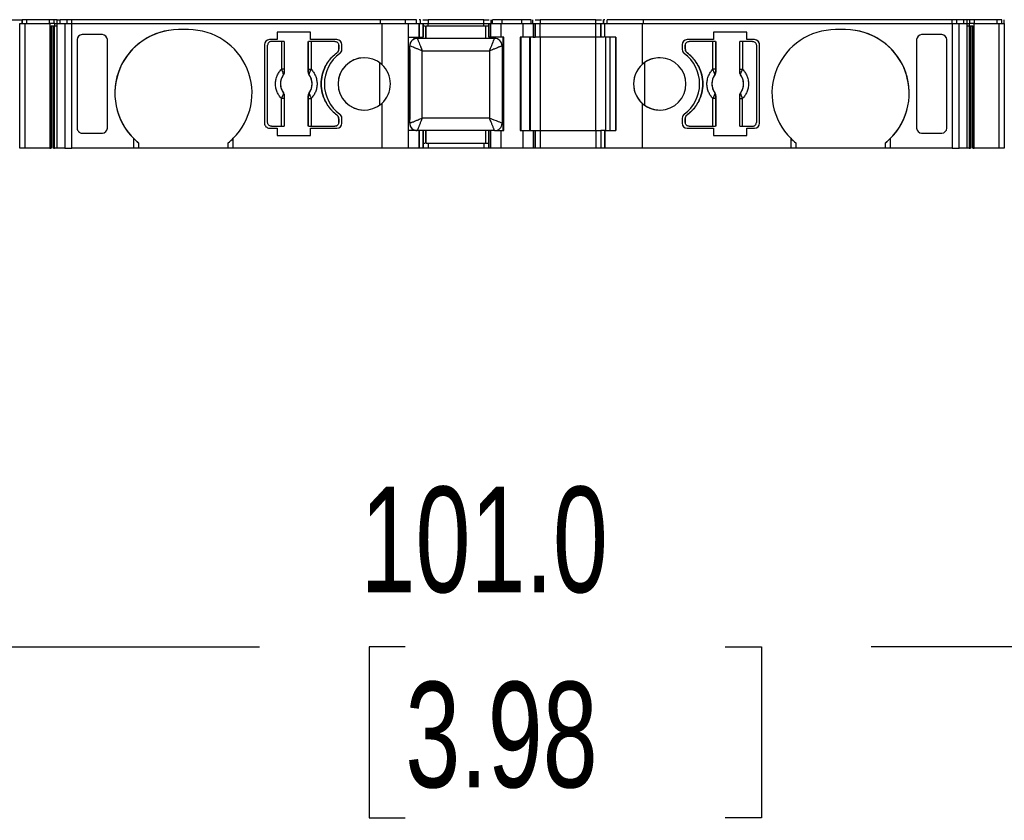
# Model space of a CAD drawing. Header units: millimetres. Extents: x 13 to 546, y 13 to 419.
# Tile 4 of 11: x 158 to 198, y 314 to 346. Entities that reach past the tile are written whole.
import ezdxf

# ---------------------------------------------------------------- set-up
doc = ezdxf.new("R2010")
doc.units = ezdxf.units.MM
doc.header["$LTSCALE"] = 2
doc.linetypes.add('SLD-Solid', pattern=[0])
doc.layers.add('DIMENSIONS', color=140, linetype='SLD-Solid', lineweight=25)
doc.styles.add('SLDTEXTSTYLE0', font='TXT', dxfattribs={"width": 0.7})
doc.dimstyles.new('SLDDIMSTYLE2', dxfattribs={"dimtxt": 4.316016, "dimasz": 6.604, "dimexe": 0, "dimexo": 0.0625, "dimgap": 1.079004, "dimtad": 0, "dimtih": 1, "dimtoh": 1, "dimrnd": 1e-09, "dimzin": 4, "dimdsep": 46, "dimtxsty": 'SLDTEXTSTYLE0', "dimsah": 1, "dimcen": 0.09, "dimadec": 0, "dimazin": 1, "dimtfac": 1, "dimtofl": 0, "dimtmove": 0, "dimatfit": 3, "dimfxl": 0, "dimfrac": 2, "dimtolj": 1, "dimtzin": 12, "dimarcsym": 0})

# ---------------------------------------------------------------- blocks, each defined once
blk = doc.blocks.new('_D_4')
at = {"layer": 'DIMENSIONS'}
for p, q in [((131.282, 338.249), (131.282, 314.435)), ((232.308, 338.249), (232.308, 314.435)), ((131.282, 320.785), (167.781, 320.785)), ((173.629, 320.785), (172.18, 320.785)), ((172.18, 320.785), (172.18, 313.926)), ((186.455, 320.785), (187.904, 320.785)), ((187.904, 320.785), (187.904, 313.926)), ((232.308, 320.785), (192.302, 320.785)), ((172.18, 313.926), (173.629, 313.926)), ((187.904, 313.926), (186.455, 313.926))]:
    blk.add_line(p, q, dxfattribs=at)
for points in [[(131.282, 320.785), (137.887, 319.769), (137.887, 321.801)], [(232.308, 320.785), (225.704, 321.801), (225.704, 319.769)]]:
    blk.add_solid(points, dxfattribs=at)
at = {"layer": 'DIMENSIONS', "char_height": 4.2333, "attachment_point": 1, "style": 'SLDTEXTSTYLE0'}
for s, insert in [('101.0', (171.834, 327.209)), ('3.98', (173.629, 319.383))]:
    blk.add_mtext(s, dxfattribs=dict(at, insert=insert))

msp = doc.modelspace()

# ---------------------------------------------------------------- linework, layer by layer
for p, q in [((157.818, 345.939), (158.263, 345.939)), ((158.263, 345.789), (158.263, 345.939)), ((158.27, 345.939), (158.263, 345.939)), ((158.263, 345.939), (158.263, 345.789)), ((158.27, 345.789), (158.27, 345.939)), ((158.458, 345.939), (158.27, 345.939)), ((158.458, 345.789), (158.458, 345.939)), ((159.366, 345.939), (158.458, 345.939)), ((159.366, 345.789), (159.366, 345.939)), ((159.553, 345.939), (159.366, 345.939)), ((159.553, 345.789), (159.553, 345.939)), ((159.668, 345.939), (159.553, 345.939)), ((159.668, 345.789), (159.668, 345.939)), ((159.668, 345.939), (159.788, 345.939)), ((159.788, 345.789), (159.788, 345.939)), ((160.071, 345.939), (159.788, 345.939)), ((160.071, 345.789), (160.071, 345.939)), ((160.264, 345.939), (160.071, 345.939)), ((160.264, 345.789), (160.264, 345.939)), ((172.638, 345.939), (160.264, 345.939)), ((172.638, 345.789), (172.638, 345.939)), ((173.64, 345.939), (172.638, 345.939)), ((173.64, 345.789), (173.64, 345.939)), ((174.084, 345.939), (173.64, 345.939)), ((174.084, 345.789), (174.084, 345.939)), ((174.084, 345.789), (174.084, 345.939)), ((174.24, 345.789), (174.24, 345.939)), ((174.24, 345.789), (174.24, 345.939)), ((174.54, 345.939), (174.54, 345.789)), ((176.773, 345.939), (174.54, 345.939)), ((176.773, 345.789), (176.773, 345.939)), ((177.073, 345.789), (177.073, 345.939)), ((177.073, 345.789), (177.073, 345.939)), ((177.131, 345.789), (177.131, 345.939)), ((177.514, 345.939), (177.131, 345.939)), ((177.514, 345.789), (177.514, 345.939)), ((178.298, 345.939), (177.514, 345.939)), ((178.298, 345.789), (178.298, 345.939)), ((178.681, 345.939), (178.298, 345.939)), ((178.681, 345.789), (178.681, 345.939)), ((178.74, 345.789), (178.74, 345.939)), ((178.74, 345.789), (178.74, 345.939)), ((179.04, 345.939), (179.04, 345.789)), ((181.273, 345.939), (179.04, 345.939)), ((181.273, 345.789), (181.273, 345.939)), ((181.573, 345.789), (181.573, 345.939)), ((181.573, 345.939), (181.573, 345.789)), ((181.728, 345.789), (181.728, 345.939)), ((183.174, 345.939), (181.728, 345.939)), ((181.728, 345.789), (181.728, 345.939)), ((183.174, 345.789), (183.174, 345.939)), ((195.549, 345.939), (183.174, 345.939)), ((195.549, 345.789), (195.549, 345.939)), ((195.742, 345.789), (195.742, 345.939)), ((196.025, 345.939), (195.742, 345.939)), ((196.025, 345.789), (196.025, 345.939)), ((196.144, 345.939), (196.144, 345.789)), ((196.259, 345.789), (196.259, 345.939)), ((196.404, 345.939), (196.259, 345.939)), ((196.446, 345.939), (196.404, 345.939)), ((196.446, 345.789), (196.446, 345.939)), ((197.354, 345.939), (196.446, 345.939)), ((197.354, 345.789), (197.354, 345.939)), ((197.543, 345.939), (197.354, 345.939)), ((197.543, 345.789), (197.543, 345.939)), ((197.55, 345.789), (197.55, 345.939)), ((197.55, 345.789), (197.55, 345.939)), ((197.631, 345.939), (197.631, 345.789)), ((158.173, 340.789), (158.173, 345.789)), ((158.173, 345.789), (158.38, 345.789)), ((158.38, 345.789), (158.38, 340.789)), ((158.38, 345.789), (159.376, 345.789)), ((159.376, 345.789), (159.376, 340.789)), ((159.434, 345.789), (159.376, 345.789)), ((159.579, 345.789), (159.434, 345.789)), ((159.434, 345.689), (159.579, 345.689)), ((159.434, 340.789), (159.434, 345.689)), ((159.456, 345.689), (159.456, 340.789)), ((159.527, 345.689), (159.527, 340.789)), ((159.57, 340.789), (159.57, 345.689)), ((159.579, 345.689), (159.579, 345.789)), ((159.579, 345.789), (159.673, 345.789)), ((159.579, 345.689), (159.673, 345.689)), ((159.673, 340.789), (159.673, 345.789)), ((159.673, 345.789), (159.974, 345.789)), ((159.974, 345.789), (159.974, 340.789)), ((159.974, 345.789), (160.264, 345.789)), ((160.264, 345.789), (172.683, 345.789)), ((160.264, 340.789), (160.264, 345.789)), ((164.933, 345.539), (164.533, 345.539)), ((169.829, 345.439), (168.488, 345.439)), ((168.488, 345.439), (168.488, 345.139)), ((168.488, 345.439), (168.488, 345.139)), ((168.488, 345.439), (168.488, 345.439)), ((169.829, 345.139), (169.829, 345.439)), ((172.683, 345.789), (172.683, 344.147)), ((172.683, 345.789), (173.74, 345.789)), ((173.74, 345.789), (173.74, 340.789)), ((173.74, 345.789), (174.184, 345.789)), ((174.184, 345.239), (174.184, 345.789)), ((174.184, 345.789), (174.184, 345.239)), ((174.184, 345.789), (174.184, 345.789)), ((174.184, 345.789), (174.34, 345.789)), ((174.24, 345.789), (174.24, 345.803)), ((174.34, 345.239), (174.34, 345.789)), ((174.34, 345.789), (174.34, 345.239)), ((174.34, 345.789), (174.34, 345.789)), ((174.34, 345.689), (174.34, 345.789)), ((174.34, 345.789), (174.34, 345.789)), ((174.34, 345.789), (174.54, 345.789)), ((174.455, 345.689), (176.855, 345.689)), ((174.455, 345.689), (174.455, 345.189)), ((174.455, 345.189), (174.455, 345.689)), ((174.455, 345.689), (174.455, 345.689)), ((174.54, 345.789), (176.773, 345.789)), ((174.54, 345.689), (174.54, 345.789)), ((176.773, 345.789), (176.973, 345.789)), ((176.773, 345.689), (176.773, 345.789)), ((176.855, 345.189), (176.855, 345.689)), ((176.973, 345.789), (176.973, 345.239)), ((176.973, 345.789), (177.061, 345.789)), ((176.973, 345.239), (176.973, 345.789)), ((176.973, 345.789), (176.973, 345.789)), ((177.061, 345.239), (177.061, 345.789)), ((177.061, 345.789), (177.473, 345.789)), ((177.473, 345.239), (177.473, 345.789)), ((177.473, 345.789), (178.34, 345.789)), ((178.34, 345.789), (178.34, 345.239)), ((178.34, 345.789), (178.752, 345.789)), ((178.752, 345.789), (178.752, 345.239)), ((178.752, 345.789), (178.84, 345.789)), ((178.84, 345.239), (178.84, 345.789)), ((178.84, 345.789), (178.84, 345.239)), ((178.84, 345.789), (178.84, 345.789)), ((178.84, 345.789), (179.04, 345.789)), ((179.04, 345.239), (179.04, 345.789)), ((179.04, 345.789), (181.273, 345.789)), ((181.273, 345.239), (181.273, 345.789)), ((181.273, 345.789), (181.473, 345.789)), ((181.473, 345.789), (181.473, 345.239)), ((181.473, 345.789), (181.628, 345.789)), ((181.473, 345.789), (181.473, 345.239)), ((181.473, 345.239), (181.473, 345.789)), ((181.628, 345.239), (181.628, 345.789)), ((181.628, 345.789), (183.13, 345.789)), ((181.628, 345.239), (181.628, 345.789)), ((181.628, 345.789), (181.628, 345.789)), ((183.13, 345.789), (195.549, 345.789)), ((183.13, 345.789), (183.13, 344.147)), ((187.325, 345.439), (185.984, 345.439)), ((185.984, 345.439), (185.984, 345.139)), ((187.325, 345.139), (187.325, 345.439)), ((191.28, 345.539), (190.88, 345.539)), ((195.549, 345.789), (195.549, 340.789)), ((195.549, 345.789), (195.838, 345.789)), ((195.838, 340.789), (195.838, 345.789)), ((195.838, 345.789), (196.14, 345.789)), ((196.14, 345.789), (196.14, 340.789)), ((196.14, 345.789), (196.234, 345.789)), ((196.14, 345.689), (196.234, 345.689)), ((196.234, 345.789), (196.234, 345.689)), ((196.378, 345.789), (196.234, 345.789)), ((196.234, 345.689), (196.378, 345.689)), ((196.242, 345.689), (196.242, 340.789)), ((196.285, 340.789), (196.285, 345.689)), ((196.356, 340.789), (196.356, 345.689)), ((196.437, 345.789), (196.378, 345.789)), ((196.378, 345.689), (196.378, 340.789)), ((196.437, 340.789), (196.437, 345.789)), ((196.437, 345.789), (197.432, 345.789)), ((197.432, 340.789), (197.432, 345.789)), ((197.432, 345.789), (197.639, 345.789)), ((197.639, 345.789), (197.639, 340.789)), ((160.474, 345.139), (160.474, 341.59)), ((160.474, 345.139), (160.474, 341.59)), ((161.483, 345.339), (160.674, 345.339)), ((161.683, 341.59), (161.683, 345.139)), ((168.488, 345.139), (168.183, 345.139)), ((168.666, 345.064), (168.258, 345.064)), ((168.666, 345.064), (168.666, 343.951)), ((168.766, 345.064), (168.766, 343.951)), ((168.775, 345.064), (168.775, 343.841)), ((169.74, 343.841), (169.74, 345.064)), ((169.75, 343.951), (169.75, 345.064)), ((170.883, 345.139), (169.829, 345.139)), ((169.849, 345.064), (169.849, 343.951)), ((170.808, 345.064), (169.849, 345.064)), ((170.808, 345.064), (170.808, 345.064)), ((173.74, 345.239), (174.184, 345.239)), ((173.984, 345.163), (173.984, 345.239)), ((173.984, 345.239), (173.984, 345.163)), ((173.984, 345.163), (173.984, 345.163)), ((177.206, 345.189), (174.106, 345.189)), ((174.14, 345.239), (174.14, 345.189)), ((174.14, 345.189), (174.14, 345.239)), ((174.14, 345.189), (174.14, 345.189)), ((174.14, 345.189), (174.14, 345.189)), ((174.184, 345.239), (174.184, 345.239)), ((174.184, 345.239), (174.34, 345.239)), ((174.232, 345.239), (174.232, 345.189)), ((177.473, 345.239), (177.061, 345.239)), ((177.078, 345.189), (177.078, 345.239)), ((177.173, 345.239), (177.173, 345.189)), ((177.173, 345.239), (177.173, 345.189)), ((177.202, 345.189), (177.202, 345.239)), ((177.573, 345.239), (177.473, 345.239)), ((177.555, 341.489), (177.555, 345.239)), ((177.573, 341.489), (177.573, 345.239)), ((177.573, 341.489), (177.573, 345.239)), ((177.573, 345.239), (177.573, 345.239)), ((178.24, 345.239), (178.24, 341.489)), ((178.34, 345.239), (178.24, 345.239)), ((178.257, 345.239), (178.257, 341.489)), ((178.752, 345.239), (178.34, 345.239)), ((178.611, 345.239), (178.611, 341.489)), ((178.64, 345.239), (178.64, 341.489)), ((178.64, 341.489), (178.64, 345.239)), ((178.752, 345.239), (178.84, 345.239)), ((179.04, 345.239), (178.84, 345.239)), ((179.04, 345.239), (179.04, 341.489)), ((181.273, 345.239), (179.04, 345.239)), ((181.273, 341.489), (181.273, 345.239)), ((181.473, 345.239), (181.273, 345.239)), ((182.073, 345.239), (181.628, 345.239)), ((181.628, 345.239), (181.628, 345.239)), ((181.673, 341.489), (181.673, 345.239)), ((181.828, 345.239), (181.828, 341.489)), ((181.828, 345.239), (181.828, 341.489)), ((182.073, 341.489), (182.073, 345.239)), ((182.073, 345.239), (182.073, 341.489)), ((185.984, 345.139), (184.93, 345.139)), ((185.963, 345.064), (185.005, 345.064)), ((185.963, 343.951), (185.963, 345.064)), ((186.063, 345.064), (186.063, 343.951)), ((186.072, 345.064), (186.072, 343.841)), ((187.037, 343.841), (187.037, 345.064)), ((187.047, 343.951), (187.047, 345.064)), ((187.146, 345.064), (187.146, 343.951)), ((187.555, 345.064), (187.146, 345.064)), ((187.63, 345.139), (187.325, 345.139)), ((194.13, 345.139), (194.13, 341.59)), ((195.138, 345.339), (194.33, 345.339)), ((195.338, 341.59), (195.338, 345.139)), ((195.338, 341.59), (195.338, 345.139)), ((167.983, 344.939), (167.983, 341.789)), ((167.983, 344.939), (167.983, 344.939)), ((167.983, 344.939), (167.983, 341.789)), ((168.108, 341.814), (168.108, 344.914)), ((170.958, 344.764), (170.958, 344.914)), ((170.958, 344.914), (170.958, 344.914)), ((170.958, 344.914), (170.958, 344.764)), ((170.958, 344.764), (170.958, 344.764)), ((171.083, 344.739), (171.083, 344.939)), ((173.806, 341.789), (173.806, 344.889)), ((173.806, 344.889), (173.806, 344.889)), ((173.806, 341.789), (173.806, 344.889)), ((173.806, 344.739), (173.806, 344.739)), ((173.806, 341.939), (173.806, 344.739)), ((173.806, 344.739), (173.806, 341.939)), ((174.306, 344.689), (177.006, 344.689)), ((174.306, 341.989), (174.306, 344.689)), ((177.006, 344.689), (177.006, 341.989)), ((177.506, 344.889), (177.506, 341.789)), ((177.506, 344.739), (177.506, 341.939)), ((184.73, 344.939), (184.73, 344.739)), ((184.855, 344.914), (184.855, 344.764)), ((184.855, 344.764), (184.855, 344.914)), ((187.705, 344.914), (187.705, 341.814)), ((187.83, 341.789), (187.83, 344.939)), ((187.83, 344.939), (187.83, 344.939)), ((187.83, 341.789), (187.83, 344.939)), ((170.878, 344.604), (170.878, 344.604)), ((168.766, 343.951), (168.666, 343.951)), ((168.769, 343.843), (168.775, 343.841)), ((169.74, 343.841), (169.747, 343.843)), ((169.75, 343.951), (169.849, 343.951)), ((172.594, 344.218), (172.594, 342.511)), ((183.219, 344.218), (183.219, 342.511)), ((186.063, 343.951), (185.963, 343.951)), ((186.072, 343.841), (186.066, 343.843)), ((187.037, 343.841), (187.044, 343.843)), ((187.047, 343.951), (187.146, 343.951)), ((168.738, 343.727), (168.739, 343.727)), ((169.776, 343.727), (169.778, 343.727)), ((186.035, 343.727), (186.036, 343.727)), ((187.073, 343.727), (187.075, 343.727)), ((168.666, 341.664), (168.666, 342.778)), ((168.766, 342.778), (168.666, 342.778)), ((168.739, 343.002), (168.738, 343.001)), ((168.766, 342.778), (168.766, 341.664)), ((168.775, 342.888), (168.769, 342.886)), ((168.775, 342.888), (168.775, 341.664)), ((169.74, 341.664), (169.74, 342.888)), ((169.74, 342.888), (169.747, 342.886)), ((169.75, 341.664), (169.75, 342.778)), ((169.75, 342.778), (169.849, 342.778)), ((169.778, 343.001), (169.776, 343.002)), ((169.849, 342.778), (169.849, 341.664)), ((185.963, 341.664), (185.963, 342.778)), ((186.063, 342.778), (185.963, 342.778)), ((186.036, 343.002), (186.035, 343.001)), ((186.063, 342.778), (186.063, 341.664)), ((186.072, 342.888), (186.066, 342.886)), ((186.072, 342.888), (186.072, 341.664)), ((187.037, 341.664), (187.037, 342.888)), ((187.044, 342.886), (187.037, 342.888)), ((187.047, 341.664), (187.047, 342.778)), ((187.047, 342.778), (187.146, 342.778)), ((187.075, 343.001), (187.073, 343.002)), ((187.146, 341.664), (187.146, 342.778)), ((172.683, 342.582), (172.683, 340.789)), ((183.13, 342.582), (183.13, 340.789)), ((170.878, 342.124), (170.878, 342.124)), ((170.958, 341.814), (170.958, 341.964)), ((170.958, 341.964), (170.958, 341.964)), ((170.958, 341.964), (170.958, 341.814)), ((171.083, 341.789), (171.083, 341.99)), ((173.806, 341.939), (173.806, 341.939)), ((177.006, 341.989), (174.306, 341.989)), ((184.73, 341.99), (184.73, 341.789)), ((184.855, 341.964), (184.855, 341.814)), ((184.855, 341.814), (184.855, 341.964)), ((167.983, 341.789), (167.983, 341.789)), ((168.183, 341.589), (168.488, 341.589)), ((168.258, 341.664), (168.666, 341.664)), ((168.488, 341.589), (168.488, 341.289)), ((168.488, 341.589), (168.488, 341.589)), ((168.488, 341.589), (168.488, 341.289)), ((169.829, 341.289), (169.829, 341.589)), ((169.829, 341.589), (170.883, 341.589)), ((169.849, 341.664), (170.808, 341.664)), ((170.958, 341.814), (170.958, 341.814)), ((174.106, 341.489), (173.74, 341.489)), ((173.806, 341.789), (173.806, 341.789)), ((173.984, 341.515), (173.984, 341.515)), ((173.984, 341.515), (173.984, 341.489)), ((173.984, 341.489), (173.984, 341.515)), ((177.206, 341.489), (174.106, 341.489)), ((174.184, 340.789), (174.184, 341.489)), ((174.184, 341.489), (174.184, 340.789)), ((174.184, 341.489), (174.184, 341.489)), ((174.34, 340.789), (174.34, 341.489)), ((174.34, 341.489), (174.34, 340.789)), ((174.455, 341.489), (174.455, 340.989)), ((174.455, 340.989), (174.455, 341.489)), ((176.855, 340.989), (176.855, 341.489)), ((176.973, 341.489), (176.973, 340.789)), ((176.973, 340.789), (176.973, 341.489)), ((176.973, 341.489), (176.973, 341.489)), ((177.061, 340.789), (177.061, 341.489)), ((177.206, 341.489), (177.473, 341.489)), ((177.473, 340.789), (177.473, 341.489)), ((177.473, 341.489), (177.573, 341.489)), ((177.573, 341.489), (177.573, 341.489)), ((178.24, 341.489), (178.34, 341.489)), ((178.34, 341.489), (178.34, 340.789)), ((178.34, 341.489), (178.752, 341.489)), ((178.752, 341.489), (178.752, 340.789)), ((178.752, 341.489), (178.84, 341.489)), ((178.84, 340.789), (178.84, 341.489)), ((178.84, 341.489), (178.84, 340.789)), ((178.84, 341.489), (178.84, 341.489)), ((178.84, 341.489), (179.04, 341.489)), ((179.04, 341.489), (179.04, 340.789)), ((179.04, 341.489), (181.273, 341.489)), ((181.273, 341.489), (181.273, 340.789)), ((181.273, 341.489), (181.473, 341.489)), ((181.473, 341.489), (181.473, 340.789)), ((181.628, 341.489), (181.473, 341.489)), ((181.473, 341.489), (181.473, 340.789)), ((181.628, 341.489), (181.628, 340.789)), ((181.628, 341.489), (182.073, 341.489)), ((181.628, 340.789), (181.628, 341.489)), ((181.628, 341.489), (181.628, 341.489)), ((184.93, 341.589), (185.984, 341.589)), ((185.005, 341.664), (185.963, 341.664)), ((185.984, 341.589), (185.984, 341.289)), ((187.146, 341.664), (187.555, 341.664)), ((187.325, 341.289), (187.325, 341.589)), ((187.325, 341.589), (187.63, 341.589)), ((187.83, 341.789), (187.83, 341.789)), ((160.674, 341.389), (161.483, 341.389)), ((162.733, 341.183), (162.733, 340.789)), ((166.733, 340.789), (166.733, 341.183)), ((168.488, 341.289), (169.829, 341.289)), ((185.984, 341.289), (187.325, 341.289)), ((189.08, 341.183), (189.08, 340.789)), ((193.08, 340.789), (193.08, 341.183)), ((194.33, 341.389), (195.138, 341.389)), ((158.38, 340.789), (158.173, 340.789)), ((159.376, 340.789), (158.38, 340.789)), ((159.376, 340.789), (159.434, 340.789)), ((159.974, 340.789), (159.673, 340.789)), ((159.974, 340.789), (160.264, 340.789)), ((162.733, 340.789), (160.264, 340.789)), ((162.933, 340.789), (162.733, 340.789)), ((162.933, 341.004), (162.933, 340.789)), ((166.533, 340.789), (162.933, 340.789)), ((166.533, 340.789), (166.533, 341.004)), ((166.733, 340.789), (166.533, 340.789)), ((172.683, 340.789), (166.733, 340.789)), ((173.74, 340.789), (172.683, 340.789)), ((174.184, 340.789), (173.74, 340.789)), ((174.184, 340.789), (174.184, 340.789)), ((174.34, 340.789), (174.184, 340.789)), ((174.34, 340.856), (174.34, 340.989)), ((174.34, 340.789), (174.34, 340.789)), ((174.54, 340.789), (174.34, 340.789)), ((174.455, 340.989), (176.855, 340.989)), ((174.455, 340.989), (174.455, 340.989)), ((174.54, 340.989), (174.54, 340.789)), ((176.773, 340.789), (174.54, 340.789)), ((176.773, 340.989), (176.773, 340.789)), ((176.973, 340.789), (176.773, 340.789)), ((177.061, 340.789), (176.973, 340.789)), ((176.973, 340.789), (176.973, 340.789)), ((177.473, 340.789), (177.061, 340.789)), ((178.34, 340.789), (177.473, 340.789)), ((178.752, 340.789), (178.34, 340.789)), ((178.84, 340.789), (178.752, 340.789)), ((178.84, 340.789), (178.84, 340.789)), ((179.04, 340.789), (178.84, 340.789)), ((181.273, 340.789), (179.04, 340.789)), ((181.473, 340.789), (181.273, 340.789)), ((181.628, 340.789), (181.473, 340.789)), ((183.13, 340.789), (181.628, 340.789)), ((181.628, 340.789), (181.628, 340.789)), ((189.08, 340.789), (183.13, 340.789)), ((189.28, 340.789), (189.08, 340.789)), ((189.28, 341.004), (189.28, 340.789)), ((192.88, 340.789), (189.28, 340.789)), ((192.88, 340.789), (192.88, 341.004)), ((193.08, 340.789), (192.88, 340.789)), ((195.549, 340.789), (193.08, 340.789)), ((195.549, 340.789), (195.838, 340.789)), ((196.14, 340.789), (195.838, 340.789)), ((196.378, 340.789), (196.437, 340.789)), ((197.432, 340.789), (196.437, 340.789)), ((197.639, 340.789), (197.432, 340.789))]:
    msp.add_line(p, q)
for centre, radius, start, end in [((164.533, 342.989), 2.55, 90, 225.0991), ((164.533, 342.989), 2.55, 90, 231.1376), ((164.933, 342.989), 2.55, 314.9009, 90), ((190.88, 342.989), 2.55, 90, 225.0991), ((191.28, 342.989), 2.55, 314.9009, 90), ((191.28, 342.989), 2.55, 308.8623, 90), ((168.183, 344.939), 0.2, 90, 180), ((168.183, 344.939), 0.2, 90, 180), ((170.883, 344.939), 0.2, 0, 89.9998), ((174.106, 344.889), 0.3, 90, 180), ((177.206, 344.889), 0.3, 0, 90), ((184.93, 344.939), 0.2, 90, 180), ((187.63, 344.939), 0.2, 0, 90), ((170.883, 344.739), 0.2, 306.0319, 0), ((184.93, 344.739), 0.2, 180, 233.9681), ((171.883, 343.364), 1.5, 126.0319, 233.9681), ((171.983, 343.364), 1.05, 48.1905, 311.8095), ((171.983, 343.364), 1.05, 90, 270), ((183.83, 343.364), 1.05, 228.1899, 131.8102), ((183.83, 343.364), 1.05, 90, 125.5977), ((183.93, 343.364), 1.5, 306.0319, 53.9681), ((168.704, 343.858), 0.066, 289.9615, 346.8945), ((169.811, 343.858), 0.066, 193.1054, 250.0385), ((171.983, 343.364), 1.05, 311.8095, 48.1905), ((183.83, 343.364), 1.05, 125.5977, 234.4023), ((183.83, 343.364), 1.05, 131.8102, 228.1899), ((186.001, 343.858), 0.066, 289.9615, 346.8945), ((187.108, 343.858), 0.066, 193.1055, 250.0385), ((169.258, 343.364), 0.634, 145.0833, 214.9167), ((169.258, 343.364), 0.634, 325.0833, 34.9167), ((186.555, 343.364), 0.634, 145.0833, 214.9167), ((186.555, 343.364), 0.634, 325.0833, 34.9167), ((168.704, 342.871), 0.066, 13.1055, 70.0385), ((169.811, 342.871), 0.066, 109.9615, 166.8946), ((186.001, 342.871), 0.066, 13.1055, 70.0385), ((187.108, 342.871), 0.066, 109.9615, 166.8945), ((183.83, 343.364), 1.05, 234.4023, 270), ((170.883, 341.99), 0.2, 0, 53.9679), ((184.93, 341.99), 0.2, 126.0319, 180), ((168.183, 341.789), 0.2, 180, 270.0003), ((168.183, 341.789), 0.2, 180, 270.0002), ((170.883, 341.789), 0.2, 270, 0), ((174.106, 341.789), 0.3, 180, 270), ((177.206, 341.789), 0.3, 270, 0), ((184.93, 341.789), 0.2, 180, 270), ((187.63, 341.789), 0.2, 270, 0), ((187.63, 341.789), 0.2, 270, 0), ((164.533, 342.989), 2.55, 225.0991, 231.1376), ((164.933, 342.989), 2.55, 308.8623, 314.9009), ((190.88, 342.989), 2.55, 225.0991, 231.1376), ((191.28, 342.989), 2.55, 308.8623, 314.9009)]:
    msp.add_arc(centre, radius, start, end)
at = {"extrusion": (-1.26308e-07, -1.01391e-14, 1)}
msp.add_ellipse((160.674, 345.139), major_axis=(0, -0.201), ratio=0.996195, start_param=3.141599, end_param=4.712395, dxfattribs=at)
at = {"extrusion": (-1.26308e-07, 2.52529e-14, 1)}
msp.add_ellipse((161.483, 345.139), major_axis=(0, -0.201), ratio=0.996195, start_param=1.570802, end_param=3.141598, dxfattribs=at)
at = {"extrusion": (9.93101e-08, -1.46442e-14, 1)}
for centre, start_param, end_param in [((194.33, 345.139), 3.141592, 4.712388), ((195.138, 345.139), 1.570796, 3.141592)]:
    msp.add_ellipse(centre, major_axis=(0, -0.201), ratio=0.996195, start_param=start_param, end_param=end_param, dxfattribs=at)
at = {"extrusion": (-1.26308e-07, 1.01391e-14, 1)}
msp.add_ellipse((160.674, 341.59), major_axis=(0, 0.201), ratio=0.996195, start_param=1.57079, end_param=3.141587, dxfattribs=at)
at = {"extrusion": (-1.26308e-07, -2.52529e-14, 1)}
msp.add_ellipse((161.483, 341.59), major_axis=(0, 0.201), ratio=0.996195, start_param=3.141587, end_param=4.712382, dxfattribs=at)
at = {"extrusion": (9.93101e-08, 1.46442e-14, 1)}
for centre, start_param, end_param in [((194.33, 341.59), 1.570797, 3.141593), ((195.138, 341.59), 3.141593, 4.712389)]:
    msp.add_ellipse(centre, major_axis=(0, 0.201), ratio=0.996195, start_param=start_param, end_param=end_param, dxfattribs=at)
for points, knots in [([(174.24, 345.939), (174.237, 345.939), (174.233, 345.939), (174.208, 345.939), (174.185, 345.939), (174.18, 345.939)], [0, 0, 0, 0, 0.429924, 0.859848, 1, 1, 1, 1]), ([(174.336, 345.939), (174.364, 345.939), (174.424, 345.939), (174.5, 345.939), (174.54, 345.939)], [0, 0, 0, 0, 0.478277, 1, 1, 1, 1]), ([(176.773, 345.939), (176.811, 345.939), (176.888, 345.939), (176.966, 345.939), (176.989, 345.939), (176.991, 345.939)], [0, 0, 0, 0, 0.475725, 0.95145, 1, 1, 1, 1]), ([(178.836, 345.939), (178.864, 345.939), (178.924, 345.939), (179, 345.939), (179.04, 345.939)], [0, 0, 0, 0, 0.478277, 1, 1, 1, 1]), ([(181.273, 345.939), (181.311, 345.939), (181.388, 345.939), (181.466, 345.939), (181.489, 345.939), (181.491, 345.939)], [0, 0, 0, 0, 0.475726, 0.951452, 1, 1, 1, 1]), ([(181.633, 345.939), (181.627, 345.939), (181.604, 345.939), (181.58, 345.939), (181.575, 345.939), (181.573, 345.939)], [0, 0, 0, 0, 0.140151, 0.570076, 1, 1, 1, 1]), ([(195.742, 345.939), (195.73, 345.939), (195.705, 345.939), (195.636, 345.939), (195.592, 345.939), (195.549, 345.939)], [0, 0, 0, 0, 0.5, 0.5, 1, 1, 1, 1]), ([(196.144, 345.939), (196.141, 345.939), (196.135, 345.939), (196.118, 345.939), (196.091, 345.939), (196.053, 345.939), (196.018, 345.939), (196, 345.939)], [0, 0, 0, 0, 0.167102, 0.331946, 0.500386, 0.749443, 1, 1, 1, 1]), ([(174.34, 345.689), (174.348, 345.689), (174.368, 345.689), (174.397, 345.689), (174.414, 345.689)], [0, 0, 0, 0, 0.392749, 1, 1, 1, 1]), ([(176.855, 345.689), (176.887, 345.689), (176.932, 345.689), (176.964, 345.689), (176.973, 345.689)], [0, 0, 0, 0, 0.717688, 1, 1, 1, 1]), ([(168.258, 345.064), (168.244, 345.063), (168.218, 345.062), (168.182, 345.046), (168.146, 345.018), (168.114, 344.974), (168.11, 344.934), (168.108, 344.914)], [0, 0, 0, 0, 0.168224, 0.331133, 0.500763, 0.749586, 1, 1, 1, 1]), ([(168.766, 345.064), (168.764, 345.064), (168.752, 345.064), (168.715, 345.064), (168.691, 345.064), (168.666, 345.064)], [0, 0, 0, 0, 0.5, 0.5, 1, 1, 1, 1]), ([(169.849, 345.064), (169.825, 345.064), (169.8, 345.064), (169.764, 345.064), (169.752, 345.064), (169.75, 345.064)], [0, 0, 0, 0, 0.5, 0.5, 1, 1, 1, 1]), ([(170.808, 345.064), (170.847, 345.064), (170.886, 345.048), (170.942, 344.993), (170.958, 344.954), (170.958, 344.914)], [0, 0, 0, 0, 0.5, 0.5, 1, 1, 1, 1]), ([(170.808, 345.064), (170.821, 345.063), (170.847, 345.062), (170.884, 345.046), (170.92, 345.018), (170.952, 344.974), (170.956, 344.934), (170.958, 344.914)], [0, 0, 0, 0, 0.168224, 0.3311335, 0.500763, 0.7495865, 1, 1, 1, 1]), ([(173.984, 345.163), (173.97, 345.156), (173.944, 345.143), (173.908, 345.116), (173.879, 345.086), (173.846, 345.043), (173.814, 344.979), (173.809, 344.918), (173.806, 344.889)], [0, 0, 0, 0, 0.160222, 0.30543, 0.436047, 0.552657, 0.788829, 1, 1, 1, 1]), ([(174.106, 345.189), (174.097, 345.189), (174.079, 345.189), (174.045, 345.184), (174.012, 345.175), (173.994, 345.167), (173.984, 345.163)], [0, 0, 0, 0, 0.249097, 0.499397, 0.746715, 1, 1, 1, 1]), ([(174.106, 345.189), (174.107, 345.189), (174.107, 345.187), (174.112, 345.175), (174.12, 345.154), (174.132, 345.126), (174.147, 345.089), (174.167, 345.036), (174.2, 344.957), (174.247, 344.838), (174.285, 344.742), (174.306, 344.689)], [0, 0, 0, 0, 0.076669, 0.155009, 0.235212, 0.317454, 0.401902, 0.488708, 0.621149, 0.791559, 1, 1, 1, 1]), ([(177.061, 345.239), (177.052, 345.239), (177.034, 345.239), (177.012, 345.239), (176.992, 345.239), (176.976, 345.239), (176.974, 345.239), (176.973, 345.239)], [0, 0, 0, 0, 0.166556, 0.332331, 0.500193, 0.749367, 1, 1, 1, 1]), ([(177.006, 344.689), (177.016, 344.713), (177.034, 344.759), (177.06, 344.824), (177.082, 344.882), (177.103, 344.932), (177.12, 344.976), (177.135, 345.012), (177.157, 345.066), (177.181, 345.128), (177.202, 345.18), (177.205, 345.186), (177.206, 345.189)], [0, 0, 0, 0, 0.094276, 0.181514, 0.26172, 0.334903, 0.401073, 0.460247, 0.512449, 0.683273, 0.845331, 1, 1, 1, 1]), ([(181.588, 345.239), (181.58, 345.239), (181.549, 345.239), (181.512, 345.239), (181.479, 345.239), (181.475, 345.239), (181.473, 345.239)], [0, 0, 0, 0, 0.109386, 0.406257, 0.703129, 1, 1, 1, 1]), ([(184.855, 344.914), (184.855, 344.954), (184.871, 344.993), (184.926, 345.048), (184.966, 345.064), (185.005, 345.064)], [0, 0, 0, 0, 0.5, 0.5, 1, 1, 1, 1]), ([(184.855, 344.914), (184.856, 344.928), (184.857, 344.954), (184.873, 344.99), (184.901, 345.026), (184.945, 345.058), (184.985, 345.062), (185.005, 345.064)], [0, 0, 0, 0, 0.168224, 0.331133, 0.500763, 0.749586, 1, 1, 1, 1]), ([(186.063, 345.064), (186.061, 345.064), (186.049, 345.064), (186.012, 345.064), (185.988, 345.064), (185.963, 345.064)], [0, 0, 0, 0, 0.5, 0.5, 1, 1, 1, 1]), ([(187.146, 345.064), (187.122, 345.064), (187.097, 345.064), (187.061, 345.064), (187.049, 345.064), (187.047, 345.064)], [0, 0, 0, 0, 0.5, 0.5, 1, 1, 1, 1]), ([(187.555, 345.064), (187.594, 345.064), (187.633, 345.048), (187.689, 344.993), (187.705, 344.954), (187.705, 344.914)], [0, 0, 0, 0, 0.5, 0.5, 1, 1, 1, 1]), ([(187.83, 344.939), (187.829, 344.953), (187.828, 344.979), (187.816, 345.016), (187.798, 345.051), (187.764, 345.091), (187.709, 345.131), (187.656, 345.137), (187.63, 345.139)], [0, 0, 0, 0, 0.12725, 0.249812, 0.372751, 0.501086, 0.749808, 1, 1, 1, 1]), ([(170.958, 344.764), (170.957, 344.749), (170.955, 344.718), (170.938, 344.674), (170.913, 344.635), (170.89, 344.614), (170.878, 344.604)], [0, 0, 0, 0, 0.249233, 0.499959, 0.749241, 1, 1, 1, 1]), ([(174.306, 344.689), (174.282, 344.699), (174.237, 344.717), (174.172, 344.743), (174.114, 344.765), (174.063, 344.786), (174.02, 344.803), (173.984, 344.818), (173.93, 344.84), (173.867, 344.865), (173.816, 344.885), (173.809, 344.888), (173.806, 344.889)], [0, 0, 0, 0, 0.0942756, 0.1815137, 0.2617199, 0.3349025, 0.4010729, 0.4602473, 0.5124492, 0.6832731, 0.8453315, 1, 1, 1, 1]), ([(177.506, 344.889), (177.505, 344.889), (177.504, 344.888), (177.492, 344.883), (177.471, 344.875), (177.443, 344.864), (177.406, 344.849), (177.353, 344.828), (177.274, 344.796), (177.155, 344.748), (177.059, 344.71), (177.006, 344.689)], [0, 0, 0, 0, 0.076669, 0.155009, 0.235212, 0.317454, 0.401902, 0.488708, 0.621149, 0.791559, 1, 1, 1, 1]), ([(184.855, 344.764), (184.856, 344.749), (184.858, 344.718), (184.875, 344.674), (184.899, 344.635), (184.923, 344.614), (184.935, 344.604)], [0, 0, 0, 0, 0.249233, 0.499959, 0.749241, 1, 1, 1, 1]), ([(184.935, 344.604), (184.923, 344.614), (184.9, 344.635), (184.875, 344.674), (184.858, 344.718), (184.856, 344.749), (184.855, 344.764)], [0, 0, 0, 0, 0.249233, 0.499959, 0.749241, 1, 1, 1, 1]), ([(170.878, 342.124), (170.846, 342.149), (170.783, 342.199), (170.696, 342.281), (170.616, 342.37), (170.543, 342.464), (170.478, 342.565), (170.382, 342.74), (170.284, 343.005), (170.244, 343.364), (170.284, 343.724), (170.396, 344.026), (170.539, 344.266), (170.692, 344.452), (170.816, 344.553), (170.878, 344.604)], [0, 0, 0, 0, 0.042112, 0.083729, 0.125101, 0.166484, 0.208132, 0.250294, 0.375098, 0.50009, 0.624895, 0.749887, 0.833557, 0.916248, 1, 1, 1, 1]), ([(170.878, 344.604), (170.846, 344.579), (170.783, 344.53), (170.696, 344.447), (170.616, 344.359), (170.543, 344.264), (170.478, 344.164), (170.382, 343.989), (170.284, 343.724), (170.244, 343.364), (170.284, 343.005), (170.396, 342.702), (170.539, 342.462), (170.692, 342.276), (170.816, 342.175), (170.878, 342.124)], [0, 0, 0, 0, 0.042112, 0.083729, 0.125101, 0.166484, 0.208132, 0.250294, 0.375098, 0.50009, 0.624895, 0.749887, 0.833557, 0.916248, 1, 1, 1, 1]), ([(184.935, 344.604), (184.967, 344.579), (185.03, 344.53), (185.116, 344.447), (185.196, 344.359), (185.269, 344.264), (185.335, 344.164), (185.431, 343.989), (185.528, 343.724), (185.568, 343.364), (185.528, 343.005), (185.417, 342.702), (185.273, 342.462), (185.12, 342.276), (184.997, 342.175), (184.935, 342.124)], [0, 0, 0, 0, 0.042112, 0.083729, 0.125101, 0.166484, 0.208132, 0.250294, 0.375098, 0.50009, 0.624895, 0.749887, 0.833557, 0.916248, 1, 1, 1, 1]), ([(184.935, 342.124), (184.967, 342.149), (185.03, 342.199), (185.116, 342.281), (185.196, 342.37), (185.269, 342.464), (185.335, 342.565), (185.431, 342.74), (185.528, 343.005), (185.568, 343.364), (185.528, 343.724), (185.417, 344.026), (185.273, 344.266), (185.12, 344.452), (184.997, 344.553), (184.935, 344.604)], [0, 0, 0, 0, 0.042112, 0.083729, 0.125101, 0.166484, 0.208132, 0.250294, 0.375098, 0.50009, 0.624895, 0.749887, 0.833557, 0.916248, 1, 1, 1, 1]), ([(168.666, 342.778), (168.648, 342.797), (168.612, 342.835), (168.566, 342.897), (168.525, 342.964), (168.478, 343.062), (168.436, 343.195), (168.419, 343.364), (168.435, 343.534), (168.486, 343.691), (168.562, 343.834), (168.631, 343.912), (168.666, 343.951)], [0, 0, 0, 0, 0.06027, 0.120056, 0.179893, 0.240314, 0.370015, 0.500128, 0.629829, 0.759943, 0.879871, 1, 1, 1, 1]), ([(168.769, 343.843), (168.768, 343.827), (168.767, 343.785), (168.749, 343.749), (168.738, 343.727)], [0, 0, 0, 0, 0.389276, 1, 1, 1, 1]), ([(168.766, 343.951), (168.766, 343.931), (168.766, 343.892), (168.768, 343.859), (168.769, 343.843)], [0, 0, 0, 0, 0.521485, 1, 1, 1, 1]), ([(169.747, 343.843), (169.747, 343.853), (169.749, 343.874), (169.75, 343.911), (169.75, 343.937), (169.75, 343.951)], [0, 0, 0, 0, 0.3172218, 0.6450837, 1, 1, 1, 1]), ([(169.778, 343.727), (169.771, 343.739), (169.759, 343.76), (169.75, 343.793), (169.747, 343.82), (169.747, 343.836), (169.747, 343.843)], [0, 0, 0, 0, 0.332097, 0.61117, 0.833934, 1, 1, 1, 1]), ([(169.849, 343.951), (169.867, 343.932), (169.903, 343.894), (169.949, 343.831), (169.99, 343.765), (170.037, 343.667), (170.08, 343.534), (170.097, 343.365), (170.08, 343.195), (170.029, 343.037), (169.954, 342.894), (169.884, 342.817), (169.849, 342.778)], [0, 0, 0, 0, 0.06027, 0.120056, 0.179893, 0.240314, 0.370015, 0.500128, 0.629829, 0.759943, 0.879871, 1, 1, 1, 1]), ([(185.963, 342.778), (185.945, 342.797), (185.91, 342.835), (185.863, 342.897), (185.822, 342.964), (185.775, 343.062), (185.733, 343.195), (185.716, 343.364), (185.733, 343.534), (185.783, 343.691), (185.859, 343.834), (185.928, 343.912), (185.963, 343.951)], [0, 0, 0, 0, 0.0602697, 0.1200562, 0.1798933, 0.2403137, 0.3700145, 0.5001284, 0.6298294, 0.7599435, 0.879871, 1, 1, 1, 1]), ([(186.024, 343.796), (186.02, 343.805), (186.01, 343.826), (185.995, 343.864), (185.978, 343.907), (185.968, 343.936), (185.963, 343.951)], [0, 0, 0, 0, 0.220475, 0.499075, 0.748119, 1, 1, 1, 1]), ([(186.066, 343.843), (186.065, 343.827), (186.064, 343.785), (186.046, 343.749), (186.035, 343.727)], [0, 0, 0, 0, 0.389276, 1, 1, 1, 1]), ([(186.063, 343.951), (186.063, 343.931), (186.063, 343.892), (186.065, 343.859), (186.066, 343.843)], [0, 0, 0, 0, 0.5214849, 1, 1, 1, 1]), ([(187.044, 343.843), (187.044, 343.853), (187.046, 343.874), (187.047, 343.911), (187.047, 343.937), (187.047, 343.951)], [0, 0, 0, 0, 0.317222, 0.645084, 1, 1, 1, 1]), ([(187.075, 343.727), (187.068, 343.739), (187.057, 343.76), (187.048, 343.793), (187.044, 343.82), (187.044, 343.836), (187.044, 343.843)], [0, 0, 0, 0, 0.332097, 0.61117, 0.833934, 1, 1, 1, 1]), ([(187.146, 343.951), (187.164, 343.932), (187.2, 343.894), (187.246, 343.831), (187.287, 343.765), (187.335, 343.667), (187.377, 343.534), (187.394, 343.365), (187.377, 343.195), (187.326, 343.037), (187.251, 342.894), (187.181, 342.817), (187.146, 342.778)], [0, 0, 0, 0, 0.06027, 0.120056, 0.179893, 0.240314, 0.370015, 0.500128, 0.629829, 0.759943, 0.879871, 1, 1, 1, 1]), ([(168.739, 343.727), (168.725, 343.705), (168.697, 343.662), (168.665, 343.591), (168.642, 343.519), (168.628, 343.442), (168.623, 343.358), (168.63, 343.266), (168.653, 343.171), (168.688, 343.082), (168.722, 343.029), (168.739, 343.002)], [0, 0, 0, 0, 0.101069, 0.200103, 0.298615, 0.398141, 0.500173, 0.626627, 0.756016, 0.877292, 1, 1, 1, 1]), ([(168.738, 343.727), (168.739, 343.732), (168.742, 343.742), (168.739, 343.76), (168.735, 343.778), (168.729, 343.79), (168.727, 343.796)], [0, 0, 0, 0, 0.306881, 0.575882, 0.806979, 1, 1, 1, 1]), ([(168.775, 343.841), (168.774, 343.827), (168.773, 343.8), (168.761, 343.761), (168.746, 343.738), (168.739, 343.727)], [0, 0, 0, 0, 0.335719, 0.664281, 1, 1, 1, 1]), ([(169.776, 343.727), (169.769, 343.738), (169.755, 343.761), (169.742, 343.8), (169.741, 343.827), (169.74, 343.841)], [0, 0, 0, 0, 0.335719, 0.664281, 1, 1, 1, 1]), ([(169.776, 343.002), (169.79, 343.024), (169.818, 343.067), (169.85, 343.137), (169.873, 343.21), (169.887, 343.286), (169.892, 343.371), (169.885, 343.463), (169.862, 343.557), (169.827, 343.647), (169.793, 343.7), (169.776, 343.727)], [0, 0, 0, 0, 0.101069, 0.200103, 0.298615, 0.398141, 0.500173, 0.626627, 0.756016, 0.877292, 1, 1, 1, 1]), ([(186.036, 343.727), (186.022, 343.705), (185.994, 343.662), (185.962, 343.591), (185.939, 343.519), (185.925, 343.442), (185.92, 343.358), (185.927, 343.266), (185.95, 343.171), (185.985, 343.082), (186.019, 343.029), (186.036, 343.002)], [0, 0, 0, 0, 0.1010688, 0.2001027, 0.2986146, 0.398141, 0.5001727, 0.6266273, 0.7560165, 0.877292, 1, 1, 1, 1]), ([(186.035, 343.727), (186.036, 343.732), (186.039, 343.742), (186.037, 343.76), (186.032, 343.778), (186.026, 343.79), (186.024, 343.796)], [0, 0, 0, 0, 0.306881, 0.575882, 0.806979, 1, 1, 1, 1]), ([(186.072, 343.841), (186.072, 343.827), (186.07, 343.8), (186.058, 343.761), (186.044, 343.738), (186.036, 343.727)], [0, 0, 0, 0, 0.335719, 0.664281, 1, 1, 1, 1]), ([(187.073, 343.727), (187.066, 343.738), (187.052, 343.761), (187.04, 343.8), (187.038, 343.827), (187.037, 343.841)], [0, 0, 0, 0, 0.335719, 0.664281, 1, 1, 1, 1]), ([(187.073, 343.002), (187.087, 343.024), (187.116, 343.067), (187.147, 343.137), (187.17, 343.21), (187.184, 343.286), (187.189, 343.371), (187.182, 343.463), (187.159, 343.557), (187.124, 343.647), (187.09, 343.7), (187.073, 343.727)], [0, 0, 0, 0, 0.101069, 0.200103, 0.298615, 0.398141, 0.500173, 0.626627, 0.756016, 0.877292, 1, 1, 1, 1]), ([(168.738, 343.001), (168.744, 342.99), (168.756, 342.969), (168.765, 342.936), (168.769, 342.909), (168.769, 342.893), (168.769, 342.886)], [0, 0, 0, 0, 0.332097, 0.61117, 0.833934, 1, 1, 1, 1]), ([(168.739, 343.002), (168.746, 342.99), (168.761, 342.967), (168.773, 342.928), (168.774, 342.901), (168.775, 342.888)], [0, 0, 0, 0, 0.3357194, 0.6642806, 1, 1, 1, 1]), ([(168.769, 342.886), (168.768, 342.876), (168.767, 342.855), (168.766, 342.817), (168.766, 342.791), (168.766, 342.778)], [0, 0, 0, 0, 0.317222, 0.645084, 1, 1, 1, 1]), ([(169.74, 342.888), (169.741, 342.901), (169.742, 342.928), (169.755, 342.967), (169.769, 342.99), (169.776, 343.002)], [0, 0, 0, 0, 0.3357194, 0.6642806, 1, 1, 1, 1]), ([(169.747, 342.886), (169.747, 342.902), (169.748, 342.944), (169.767, 342.98), (169.778, 343.001)], [0, 0, 0, 0, 0.389276, 1, 1, 1, 1]), ([(169.75, 342.778), (169.75, 342.798), (169.749, 342.837), (169.748, 342.87), (169.747, 342.886)], [0, 0, 0, 0, 0.521485, 1, 1, 1, 1]), ([(169.778, 343.001), (169.776, 342.996), (169.773, 342.986), (169.776, 342.968), (169.781, 342.95), (169.786, 342.938), (169.789, 342.933)], [0, 0, 0, 0, 0.306881, 0.575882, 0.806979, 1, 1, 1, 1]), ([(169.789, 342.933), (169.793, 342.924), (169.802, 342.903), (169.818, 342.864), (169.835, 342.821), (169.844, 342.792), (169.849, 342.778)], [0, 0, 0, 0, 0.220475, 0.499075, 0.748119, 1, 1, 1, 1]), ([(186.035, 343.001), (186.041, 342.99), (186.053, 342.969), (186.062, 342.936), (186.066, 342.909), (186.066, 342.893), (186.066, 342.886)], [0, 0, 0, 0, 0.332097, 0.61117, 0.833934, 1, 1, 1, 1]), ([(186.036, 343.002), (186.044, 342.99), (186.058, 342.967), (186.07, 342.928), (186.072, 342.901), (186.072, 342.888)], [0, 0, 0, 0, 0.335719, 0.664281, 1, 1, 1, 1]), ([(186.066, 342.886), (186.065, 342.876), (186.064, 342.855), (186.063, 342.817), (186.063, 342.791), (186.063, 342.778)], [0, 0, 0, 0, 0.3172218, 0.6450837, 1, 1, 1, 1]), ([(187.037, 342.888), (187.038, 342.901), (187.04, 342.928), (187.052, 342.967), (187.066, 342.99), (187.073, 343.002)], [0, 0, 0, 0, 0.335719, 0.664281, 1, 1, 1, 1]), ([(187.044, 342.886), (187.044, 342.902), (187.045, 342.944), (187.064, 342.98), (187.075, 343.001)], [0, 0, 0, 0, 0.389276, 1, 1, 1, 1]), ([(187.047, 342.778), (187.047, 342.798), (187.047, 342.837), (187.045, 342.87), (187.044, 342.886)], [0, 0, 0, 0, 0.5214849, 1, 1, 1, 1]), ([(187.075, 343.001), (187.073, 342.996), (187.071, 342.986), (187.073, 342.968), (187.078, 342.95), (187.083, 342.938), (187.086, 342.933)], [0, 0, 0, 0, 0.306881, 0.575882, 0.806979, 1, 1, 1, 1]), ([(170.958, 341.964), (170.957, 341.98), (170.955, 342.011), (170.938, 342.054), (170.913, 342.094), (170.89, 342.114), (170.878, 342.124)], [0, 0, 0, 0, 0.2492334, 0.4999587, 0.7492415, 1, 1, 1, 1]), ([(170.878, 342.124), (170.889, 342.114), (170.913, 342.094), (170.938, 342.055), (170.955, 342.011), (170.957, 341.98), (170.958, 341.964)], [0, 0, 0, 0, 0.2492334, 0.4999587, 0.7492415, 1, 1, 1, 1]), ([(173.806, 341.789), (173.807, 341.79), (173.809, 341.79), (173.821, 341.795), (173.841, 341.804), (173.87, 341.815), (173.907, 341.83), (173.96, 341.851), (174.038, 341.883), (174.157, 341.931), (174.253, 341.968), (174.306, 341.989)], [0, 0, 0, 0, 0.076669, 0.155009, 0.235212, 0.317454, 0.401902, 0.488708, 0.621149, 0.791559, 1, 1, 1, 1]), ([(174.306, 341.989), (174.297, 341.966), (174.279, 341.92), (174.253, 341.855), (174.23, 341.797), (174.21, 341.746), (174.192, 341.703), (174.177, 341.667), (174.155, 341.613), (174.131, 341.55), (174.11, 341.499), (174.108, 341.492), (174.106, 341.489)], [0, 0, 0, 0, 0.094276, 0.181514, 0.26172, 0.334903, 0.401073, 0.460247, 0.512449, 0.683273, 0.845331, 1, 1, 1, 1]), ([(177.206, 341.489), (177.206, 341.49), (177.205, 341.492), (177.2, 341.504), (177.192, 341.524), (177.181, 341.553), (177.166, 341.59), (177.145, 341.643), (177.113, 341.721), (177.065, 341.84), (177.027, 341.936), (177.006, 341.989)], [0, 0, 0, 0, 0.076669, 0.155009, 0.235212, 0.317454, 0.401902, 0.488708, 0.621149, 0.791559, 1, 1, 1, 1]), ([(177.506, 341.789), (177.506, 341.789), (177.452, 341.811), (177.267, 341.885), (177.137, 341.937), (177.006, 341.989)], [0, 0, 0, 0, 0.5, 0.5, 1, 1, 1, 1]), ([(184.855, 341.964), (184.856, 341.98), (184.858, 342.011), (184.875, 342.054), (184.899, 342.094), (184.923, 342.114), (184.935, 342.124)], [0, 0, 0, 0, 0.249233, 0.499959, 0.749241, 1, 1, 1, 1]), ([(168.258, 341.664), (168.218, 341.664), (168.179, 341.68), (168.124, 341.736), (168.108, 341.775), (168.108, 341.814)], [0, 0, 0, 0, 0.5, 0.5, 1, 1, 1, 1]), ([(168.666, 341.664), (168.691, 341.664), (168.715, 341.664), (168.752, 341.664), (168.764, 341.664), (168.766, 341.664)], [0, 0, 0, 0, 0.5, 0.5, 1, 1, 1, 1]), ([(169.75, 341.664), (169.752, 341.664), (169.764, 341.664), (169.8, 341.664), (169.825, 341.664), (169.849, 341.664)], [0, 0, 0, 0, 0.5, 0.5, 1, 1, 1, 1]), ([(170.958, 341.814), (170.958, 341.775), (170.942, 341.736), (170.886, 341.68), (170.847, 341.664), (170.808, 341.664)], [0, 0, 0, 0, 0.5, 0.5, 1, 1, 1, 1]), ([(170.958, 341.814), (170.957, 341.801), (170.955, 341.775), (170.939, 341.738), (170.911, 341.702), (170.867, 341.67), (170.828, 341.666), (170.808, 341.664)], [0, 0, 0, 0, 0.168224, 0.3311335, 0.500763, 0.7495865, 1, 1, 1, 1]), ([(173.806, 341.789), (173.807, 341.775), (173.808, 341.746), (173.818, 341.704), (173.833, 341.663), (173.861, 341.612), (173.911, 341.555), (173.958, 341.53), (173.984, 341.515)], [0, 0, 0, 0, 0.104016, 0.212071, 0.326424, 0.448986, 0.695394, 1, 1, 1, 1]), ([(185.005, 341.664), (184.966, 341.664), (184.926, 341.68), (184.871, 341.736), (184.855, 341.775), (184.855, 341.814)], [0, 0, 0, 0, 0.5, 0.5, 1, 1, 1, 1]), ([(185.005, 341.664), (184.992, 341.665), (184.966, 341.667), (184.929, 341.683), (184.893, 341.711), (184.861, 341.755), (184.857, 341.795), (184.855, 341.814)], [0, 0, 0, 0, 0.168224, 0.331133, 0.500763, 0.749586, 1, 1, 1, 1]), ([(185.963, 341.664), (185.988, 341.664), (186.012, 341.664), (186.049, 341.664), (186.061, 341.664), (186.063, 341.664)], [0, 0, 0, 0, 0.5, 0.5, 1, 1, 1, 1]), ([(187.047, 341.664), (187.049, 341.664), (187.061, 341.664), (187.097, 341.664), (187.122, 341.664), (187.146, 341.664)], [0, 0, 0, 0, 0.5, 0.5, 1, 1, 1, 1]), ([(187.555, 341.664), (187.568, 341.665), (187.594, 341.667), (187.631, 341.683), (187.667, 341.711), (187.699, 341.755), (187.703, 341.795), (187.705, 341.814)], [0, 0, 0, 0, 0.168224, 0.331133, 0.500763, 0.749586, 1, 1, 1, 1]), ([(159.673, 340.789), (159.663, 340.789), (159.632, 340.789), (159.593, 340.789), (159.578, 340.789), (159.57, 340.789)], [0, 0, 0, 0, 0.17371, 0.586855, 1, 1, 1, 1]), ([(174.34, 340.989), (174.348, 340.989), (174.368, 340.989), (174.397, 340.989), (174.414, 340.989)], [0, 0, 0, 0, 0.392751, 1, 1, 1, 1]), ([(176.855, 340.989), (176.887, 340.989), (176.932, 340.989), (176.964, 340.989), (176.973, 340.989)], [0, 0, 0, 0, 0.7176844, 1, 1, 1, 1]), ([(196.242, 340.789), (196.235, 340.789), (196.219, 340.789), (196.181, 340.789), (196.149, 340.789), (196.14, 340.789)], [0, 0, 0, 0, 0.413144, 0.826289, 1, 1, 1, 1])]:
    msp.add_open_spline(points, degree=3, knots=knots)
for points in [[(196.259, 345.939), (196.202, 345.939), (196.156, 345.939), (196.144, 345.939)], [(197.55, 345.939), (197.55, 345.939), (197.547, 345.939), (197.543, 345.939)], [(170.958, 344.764), (170.958, 344.702), (170.927, 344.641), (170.878, 344.604)], [(168.666, 343.951), (168.685, 343.895), (168.707, 343.838), (168.727, 343.796)], [(169.789, 343.796), (169.808, 343.838), (169.83, 343.895), (169.849, 343.951)], [(187.086, 343.796), (187.105, 343.838), (187.128, 343.895), (187.146, 343.951)], [(169.778, 343.727), (169.771, 343.743), (169.774, 343.765), (169.789, 343.796)], [(187.075, 343.727), (187.068, 343.743), (187.071, 343.765), (187.086, 343.796)], [(168.727, 342.933), (168.707, 342.891), (168.685, 342.834), (168.666, 342.778)], [(168.738, 343.001), (168.744, 342.986), (168.741, 342.963), (168.727, 342.933)], [(186.024, 342.933), (186.004, 342.891), (185.982, 342.834), (185.963, 342.778)], [(186.035, 343.001), (186.041, 342.986), (186.038, 342.963), (186.024, 342.933)], [(187.146, 342.778), (187.128, 342.834), (187.105, 342.891), (187.086, 342.933)], [(184.855, 341.964), (184.855, 342.026), (184.885, 342.087), (184.935, 342.124)], [(159.527, 340.789), (159.548, 340.789), (159.566, 340.789), (159.57, 340.789)], [(196.242, 340.789), (196.247, 340.789), (196.264, 340.789), (196.285, 340.789)]]:
    msp.add_open_spline(points, degree=3)

# ---------------------------------------------------------------- dimensions: what is measured, and where the dimension line sits
at = {"layer": 'DIMENSIONS'}
dim = msp.add_linear_dim(base=(232.3083, 320.7853), p1=(131.2825, 340.7893), p2=(232.3083, 340.7893), angle=360, dimstyle='SLDDIMSTYLE2', dxfattribs=at)
dim.commit()
dim.dimension.update_dxf_attribs({"geometry": '_D_4', "text_midpoint": (180.0419, 320.7854), "dimtype": 160})

doc.saveas('drawing.dxf')
